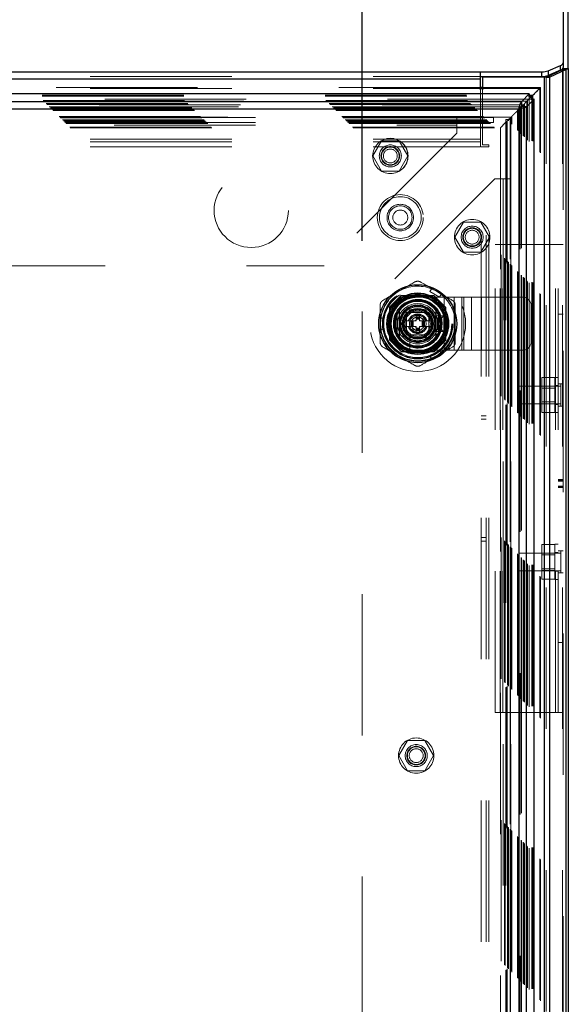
# Model space of a CAD drawing. Header units: inches. Extents: x 0.2 to 10.8, y 0.2 to 8.2.
# Tile 88 of 156: x 4.251 to 4.639, y 4.461 to 5.158. Entities that reach past the tile are written whole.
import ezdxf

# ---------------------------------------------------------------- set-up
doc = ezdxf.new("R2010")
doc.units = ezdxf.units.IN
doc.header["$MEASUREMENT"] = 0
doc.linetypes.add('HIDDEN', pattern=[0.075, 0.05, -0.025])
doc.layers.add('DIMENSIONS', color=140, linetype='Continuous')
doc.styles.add('SLDTEXTSTYLE0', font='TXT', dxfattribs={"width": 0.7})
doc.dimstyles.new('SLDDIMSTYLE0', dxfattribs={"dimtxt": 0.084961, "dimasz": 0.13, "dimexe": 0, "dimexo": 0.0625, "dimgap": 0.02124, "dimtad": 0, "dimtih": 1, "dimtoh": 1, "dimlfac": 20, "dimrnd": 1e-09, "dimzin": 12, "dimdsep": 46, "dimtxsty": 'SLDTEXTSTYLE0', "dimsah": 1, "dimcen": 0.09, "dimadec": 0, "dimazin": 3, "dimtfac": 1, "dimtofl": 0, "dimtmove": 0, "dimatfit": 3, "dimfxl": 0, "dimfrac": 2, "dimtolj": 1, "dimtzin": 12, "dimarcsym": 0})

# ---------------------------------------------------------------- blocks, each defined once
blk = doc.blocks.new('_D_1')
at = {"layer": 'DIMENSIONS'}
for p, q in [((2.98466, 5.00122), (2.98466, 5.84854)), ((4.49337, 5.00122), (4.49337, 5.84854)), ((2.98466, 5.72354), (3.44214, 5.72354)), ((3.55727, 5.72354), (3.52874, 5.72354)), ((3.52874, 5.72354), (3.52874, 5.58851)), ((3.88041, 5.72354), (3.90894, 5.72354)), ((3.90894, 5.72354), (3.90894, 5.58851)), ((4.49337, 5.72354), (3.99554, 5.72354)), ((3.52874, 5.58851), (3.55727, 5.58851)), ((3.90894, 5.58851), (3.88041, 5.58851))]:
    blk.add_line(p, q, dxfattribs=at)
for points in [[(2.98466, 5.72354), (3.11466, 5.70354), (3.11466, 5.74354)], [(4.49337, 5.72354), (4.36337, 5.74354), (4.36337, 5.70354)]]:
    blk.add_solid(points, dxfattribs=at)
at = {"layer": 'DIMENSIONS', "char_height": 0.083333, "attachment_point": 1, "style": 'SLDTEXTSTYLE0'}
for s, insert in [('30.17', (3.55727, 5.84998)), ('766.4', (3.55727, 5.69593))]:
    blk.add_mtext(s, dxfattribs=dict(at, insert=insert))

msp = doc.modelspace()

# ---------------------------------------------------------------- linework, layer by layer
at = {"color": 7, "linetype": 'Continuous', "lineweight": 25}
for p, q in [((4.6354267, 5.4900249), (4.6354267, 5.1271976)), ((4.6390267, 5.12325), (4.6390267, 5.4867622)), ((4.6234539, 5.1171577), (4.6348995, 5.1225418)), ((4.6247573, 5.1215945), (4.6335961, 5.1253299)), ((4.6335961, 5.1220672), (4.6247573, 5.1183318)), ((4.6374451, 5.1225418), (4.6259995, 5.1171577)), ((4.6335961, 5.1220672), (4.6335961, 5.1253299)), ((4.6348995, 5.1225418), (4.6374451, 5.1225418)), ((4.6352897, 5.1229204), (4.6386157, 5.1229204)), ((4.6354267, 5.1271976), (4.6354267, 5.1239349)), ((4.6354267, 5.12325), (4.6354267, 5.1239349)), ((4.6354267, 5.12325), (4.6390267, 5.12325)), ((4.6374451, 3.0557523), (4.6374451, 5.1225418)), ((4.6390267, 5.12325), (4.6390267, 3.0557523)), ((2.9011267, 5.1208208), (4.5769267, 5.1208208)), ((2.9011267, 5.1159268), (4.5769267, 5.1159268)), ((4.5769267, 5.1159268), (4.5769267, 5.1208208)), ((4.5769267, 5.1208208), (4.6203379, 5.1208208)), ((4.5769267, 5.1175581), (4.6203379, 5.1175581)), ((4.5769267, 5.1080416), (4.5769267, 5.1159268)), ((4.5783767, 5.1170023), (4.5783767, 5.1080416)), ((4.6221811, 5.1170023), (4.5783767, 5.1170023)), ((4.6203379, 5.1175581), (4.6203379, 5.1208208)), ((4.6221811, 3.0557523), (4.6221811, 5.1170023)), ((4.6253374, 5.1170023), (4.6221811, 5.1170023)), ((4.6234539, 5.1171577), (4.6259995, 5.1171577)), ((4.6247573, 5.1215945), (4.6247573, 5.1183318)), ((4.6259995, 3.0557523), (4.6259995, 5.1171577)), ((4.5783767, 5.1096217), (4.5769267, 5.1096217)), ((4.5769267, 5.1090621), (4.5783767, 5.1090621)), ((4.6113219, 5.1051307), (2.8667071, 5.1051307)), ((4.6113219, 5.1051307), (4.6058712, 5.09968)), ((4.6109668, 5.1012302), (4.6058712, 5.0961347)), ((4.6058768, 5.0961291), (4.6109728, 5.1012251)), ((4.6094221, 5.0961291), (4.6148728, 5.1015798)), ((4.6108416, 5.1035803), (4.6133474, 5.1035803)), ((4.6109058, 5.1042602), (4.6140273, 5.1042602)), ((4.6109928, 5.1012257), (4.6133474, 5.1035803)), ((4.6113219, 5.1051307), (4.6113219, 5.1048814)), ((4.6133474, 5.1035803), (4.6140273, 5.1042602)), ((4.6133474, 5.1011003), (4.6133474, 5.1035803)), ((4.6140273, 5.1011644), (4.6140273, 5.1042602)), ((4.6148728, 5.1015798), (4.6146365, 5.1015798)), ((4.6148728, 3.071415), (4.6148728, 5.1015798)), ((4.6058712, 5.09968), (2.8721578, 5.09968)), ((4.6041041, 5.094362), (2.8739249, 5.094362)), ((4.6041041, 5.094362), (4.6041041, 3.0786328)), ((4.6041984, 5.0944313), (4.6058865, 5.0961194)), ((4.6058712, 5.09968), (4.6058712, 5.0961347)), ((4.6094221, 5.0961291), (4.6058768, 5.0961291)), ((4.6094221, 3.0768657), (4.6094221, 5.0961291)), ((4.517824, 4.9507535), (4.517824, 4.934328)), ((4.5473516, 4.9507535), (4.5473516, 4.934328))]:
    msp.add_line(p, q, dxfattribs=at)
at = {"color": 7, "linetype": 'HIDDEN', "lineweight": 18}
for p, q in [((4.6348995, 3.0557523), (4.6348995, 5.1225418)), ((4.6354267, 5.12325), (4.6354267, 3.0557523)), ((2.9011267, 5.1175581), (4.5769267, 5.1175581)), ((2.9011267, 5.1159268), (4.5769267, 5.1159268)), ((4.6221811, 3.0557523), (4.6221811, 5.1170023)), ((4.6234539, 3.0557523), (4.6234539, 5.1171577)), ((4.5769267, 5.1096217), (2.9011267, 5.1096217)), ((2.9011267, 5.1090621), (4.5769267, 5.1090621)), ((4.5769267, 5.0731735), (4.5769267, 5.1080416)), ((4.6193861, 5.1096217), (4.5783767, 5.1096217)), ((4.5783767, 5.1090621), (4.6188292, 5.1090621)), ((4.5783767, 5.1080416), (4.5783767, 5.0692523)), ((4.6178304, 5.1080639), (4.6188292, 5.1090621)), ((4.6188292, 3.0639328), (4.6188292, 5.1090621)), ((4.6193835, 3.063387), (4.6193835, 5.1096098)), ((4.6113219, 5.1015854), (2.8667071, 5.1015854)), ((2.8671233, 5.1042602), (4.6109058, 5.1042602)), ((2.8671874, 5.1035803), (4.6108416, 5.1035803)), ((4.6103062, 5.1005391), (4.6109928, 5.1012257)), ((4.6113219, 5.1015854), (4.6109668, 5.1012302)), ((4.6109728, 5.1012251), (4.6113275, 5.1015798)), ((4.6113219, 5.1048814), (4.6113219, 5.1015854)), ((4.6146365, 5.1015798), (4.6113275, 5.1015798)), ((4.6113275, 3.071415), (4.6113275, 5.1015798)), ((4.6133474, 3.0718946), (4.6133474, 5.1011003)), ((4.6140273, 3.0718304), (4.6140273, 5.1011644)), ((2.8677229, 5.1005391), (4.6103062, 5.1005391)), ((4.6097159, 5.0999454), (2.8683041, 5.0999454)), ((2.8699727, 5.0982892), (4.6080563, 5.0982892)), ((2.8704611, 5.0978009), (4.607568, 5.0978009)), ((2.8705509, 5.097711), (4.6074781, 5.097711)), ((4.6073392, 5.0975746), (2.8706971, 5.0975746)), ((2.8721113, 5.096149), (4.6059206, 5.096149)), ((4.6058712, 5.0961347), (2.8721578, 5.0961347)), ((2.8722511, 5.0960108), (4.6057779, 5.0960108)), ((2.8729628, 5.0953097), (4.6050661, 5.0953097)), ((2.8736425, 5.0946194), (4.6043865, 5.0946194)), ((4.6041041, 5.094362), (2.8739249, 5.094362)), ((4.6036051, 5.093838), (4.6041984, 5.0944313)), ((4.6041041, 5.094362), (4.6041041, 3.0786328)), ((4.6043865, 3.0783754), (4.6043865, 5.0946194)), ((4.6050613, 5.0952924), (4.6050613, 3.0777039)), ((4.6057779, 3.076984), (4.6057779, 5.0960108)), ((4.6058583, 5.0960925), (4.6058583, 3.0769026)), ((4.6058768, 3.0768657), (4.6058768, 5.0961291)), ((4.6072338, 3.075522), (4.6072338, 5.0974652)), ((4.6074781, 3.0752838), (4.6074781, 5.097711)), ((4.607568, 3.075194), (4.607568, 5.0978009)), ((4.6080563, 3.0747056), (4.6080563, 5.0982892)), ((4.6097631, 3.0729967), (4.6097631, 5.0999971)), ((4.6103062, 3.0724558), (4.6103062, 5.1005391)), ((2.8744239, 5.093838), (4.6036051, 5.093838)), ((2.8748624, 5.0933995), (4.6031666, 5.0933995)), ((2.8789927, 5.0892692), (4.5990363, 5.0892692)), ((2.8794927, 5.0887692), (4.5985363, 5.0887692)), ((4.5984219, 5.0886738), (2.879593, 5.0886738)), ((2.8797427, 5.0885192), (4.5982863, 5.0885192)), ((2.8797427, 5.0885192), (4.5982863, 5.0885192)), ((2.8799927, 5.0882692), (4.5980363, 5.0882692)), ((2.879994, 5.0882614), (4.5980487, 5.0882614)), ((2.9179062, 5.0885807), (4.5601562, 5.0885807)), ((4.5601562, 5.0885807), (4.5601562, 5.0831807)), ((4.5601562, 5.0885807), (4.5860562, 5.0885807)), ((4.5860562, 5.0849807), (4.5860562, 5.0885807)), ((4.5983728, 5.0869724), (4.5947728, 5.0869724)), ((4.5947728, 5.0869724), (4.5947728, 5.0449724)), ((4.5965167, 5.0867496), (4.5985363, 5.0887692)), ((4.5980077, 5.0882665), (4.5980077, 3.0847303)), ((4.5980363, 3.0847256), (4.5980363, 5.0882692)), ((4.5982863, 3.0844756), (4.5982863, 5.0885192)), ((4.5982863, 5.0885192), (4.5982863, 3.0844756)), ((4.5983728, 5.0869724), (4.5983728, 5.0449724)), ((4.5985318, 5.0887635), (4.598528, 5.0887588)), ((4.5985363, 5.0887692), (4.5990363, 5.0892692)), ((4.5985363, 3.0842256), (4.5985363, 5.0887692)), ((4.5990363, 3.0837256), (4.5990363, 5.0892692)), ((4.6031666, 5.0933995), (4.6036051, 5.093838)), ((4.6031666, 3.0795953), (4.6031666, 5.0933995)), ((4.6036051, 3.0791568), (4.6036051, 5.093838)), ((2.8813677, 5.0868942), (4.5966613, 5.0868942)), ((2.8813677, 5.0868942), (4.5966613, 5.0868942)), ((2.8815123, 5.0867496), (4.5965167, 5.0867496)), ((2.8820698, 5.0861921), (4.5959592, 5.0861921)), ((2.8822427, 5.0860192), (4.5957863, 5.0860192)), ((2.8830525, 5.0851973), (4.594989, 5.0851973)), ((2.8836406, 5.0846213), (4.5943884, 5.0846213)), ((2.8841045, 5.0841575), (4.5939246, 5.0841575)), ((2.8865587, 5.0817032), (4.5914703, 5.0817032)), ((2.8869797, 5.081263), (4.5910389, 5.081263)), ((2.9179062, 5.0849807), (4.5601562, 5.0849807)), ((2.9179062, 5.0831807), (4.5601562, 5.0831807)), ((2.9179062, 5.0831807), (4.5601562, 5.0831807)), ((4.5601562, 5.0849807), (4.5860562, 5.0849807)), ((4.5601562, 5.0831807), (4.5601562, 5.0773307)), ((4.5910332, 5.0812653), (4.5910332, 3.09173)), ((4.5914703, 5.0817032), (4.5939246, 5.0841575)), ((4.5914703, 3.0912916), (4.5914703, 5.0817032)), ((4.5939246, 5.0841575), (4.5943884, 5.0846213)), ((4.5939246, 3.0888374), (4.5939246, 5.0841575)), ((4.5943884, 5.0846213), (4.5948425, 5.0850754)), ((4.5943884, 3.0883735), (4.5943884, 5.0846213)), ((4.5948128, 5.0850574), (4.5948128, 3.087938)), ((4.5949141, 5.085147), (4.5949209, 5.0851538)), ((4.5949665, 5.0851994), (4.5952957, 5.0855286)), ((4.5957863, 5.0860192), (4.5959592, 5.0861921)), ((4.5957863, 5.0860192), (4.5957863, 3.0869756)), ((4.5959592, 3.0868027), (4.5959592, 5.0861921)), ((4.5965167, 3.0862452), (4.5965167, 5.0867496)), ((4.5966613, 3.0861006), (4.5966613, 5.0868942)), ((4.5966613, 3.0861006), (4.5966613, 5.0868942)), ((2.9011267, 5.0731735), (4.5769267, 5.0731735)), ((2.9011267, 5.0731735), (4.5769267, 5.0731735)), ((4.5601562, 5.0773307), (4.4664062, 4.9835807)), ((4.5769267, 5.0677735), (4.5769267, 5.0731735)), ((2.9011267, 5.0713735), (4.5769267, 5.0713735)), ((2.9011267, 5.0677735), (4.5769267, 5.0677735)), ((4.507074, 5.0719307), (4.5009253, 5.0612807)), ((4.5193716, 5.0719307), (4.507074, 5.0719307)), ((4.5255204, 5.0612807), (4.5193716, 5.0719307)), ((4.5774767, 3.1052023), (4.5774767, 5.0677523)), ((4.5828767, 5.0677523), (4.5774767, 5.0677523)), ((4.5783767, 5.0692523), (4.5828767, 5.0692523)), ((4.5810767, 3.1052023), (4.5810767, 5.0677523)), ((4.5828767, 5.0677523), (4.5828767, 5.0692523)), ((4.5828767, 3.1052023), (4.5828767, 5.0677523)), ((4.5828767, 3.1052023), (4.5828767, 5.0677523)), ((4.5009253, 5.0612807), (4.507074, 5.0506307)), ((4.5193716, 5.0506307), (4.5255204, 5.0612807)), ((4.507074, 5.0506307), (4.5193716, 5.0506307)), ((4.5871228, 5.0449724), (4.4933728, 4.9512224)), ((4.5929728, 5.0449724), (4.5871228, 5.0449724)), ((4.5929728, 5.0449724), (4.5929728, 3.1280224)), ((4.5983728, 5.0449724), (4.5929728, 5.0449724)), ((4.5929728, 5.0449724), (4.5929728, 3.1280224)), ((4.5947728, 5.0449724), (4.5947728, 3.1280224)), ((4.5983728, 5.0449724), (4.5983728, 3.1280224)), ((4.564924, 5.0144557), (4.5587753, 5.0038057)), ((4.5772216, 5.0144557), (4.564924, 5.0144557)), ((4.5833704, 5.0038057), (4.5772216, 5.0144557)), ((4.5587753, 5.0038057), (4.564924, 4.9931557)), ((4.5772216, 4.9931557), (4.5833704, 5.0038057)), ((4.5873267, 4.9986023), (4.5909267, 4.9986023)), ((4.5873267, 4.6675023), (4.5873267, 4.9986023)), ((4.5909267, 4.6675023), (4.5909267, 4.9986023)), ((4.5927267, 4.9986023), (4.5909267, 4.9986023)), ((4.5927267, 4.6675023), (4.5927267, 4.9986023)), ((4.5927267, 4.6675023), (4.5927267, 4.9986023)), ((4.6300267, 4.9986023), (4.5927267, 4.9986023)), ((4.6300267, 4.6675023), (4.6300267, 4.9986023)), ((4.6354267, 4.9986023), (4.6300267, 4.9986023)), ((4.6300267, 4.6675023), (4.6300267, 4.9986023)), ((4.6318267, 4.6675023), (4.6318267, 4.9986023)), ((4.564924, 4.9931557), (4.5772216, 4.9931557)), ((3.0116562, 4.9835807), (4.4664062, 4.9835807)), ((4.520948, 4.9624057), (4.5127228, 4.9541805)), ((4.5210379, 4.9623158), (4.5128128, 4.9540906)), ((4.5440476, 4.9624057), (4.520948, 4.9624057)), ((4.5441376, 4.9623158), (4.5210379, 4.9623158)), ((4.5416086, 4.9622258), (4.523567, 4.9622258)), ((4.5411864, 4.965308), (4.5424656, 4.9675237)), ((4.5411864, 4.965308), (4.5480055, 4.961371)), ((4.5492847, 4.9635867), (4.5424656, 4.9675237)), ((4.5522728, 4.9541805), (4.5440476, 4.9624057)), ((4.5480055, 4.961371), (4.5492847, 4.9635867)), ((4.5325868, 4.9612917), (4.5513368, 4.9612917)), ((4.5513368, 4.9237917), (4.5513368, 4.9612917)), ((4.5513368, 4.9612917), (4.5652426, 4.9612917)), ((4.5513368, 4.9237917), (4.5513368, 4.9612917)), ((4.5582897, 4.9237917), (4.5582897, 4.9612917)), ((4.5637234, 4.9237917), (4.5637234, 4.9612917)), ((4.5652426, 4.9237917), (4.5652426, 4.9612917)), ((4.5652426, 4.9612917), (4.5706763, 4.9612917)), ((4.5706763, 4.9237917), (4.5706763, 4.9612917)), ((4.5706763, 4.9612917), (4.5776292, 4.9612917)), ((4.5776292, 4.9237917), (4.5776292, 4.9612917)), ((4.5776292, 4.9612917), (4.6065868, 4.9612917)), ((4.5776292, 4.9237917), (4.5776292, 4.9612917)), ((4.6128368, 4.9300417), (4.6128368, 4.9550417)), ((4.4933728, 4.9512224), (4.4933728, 3.2217724)), ((4.5127228, 4.9541805), (4.5127228, 4.9310809)), ((4.5128128, 4.9540906), (4.5128128, 4.9309909)), ((4.5129027, 4.9515616), (4.5129027, 4.9335199)), ((4.5212226, 4.9425408), (4.5269052, 4.9523833)), ((4.5247118, 4.9504167), (4.5247118, 4.9346667)), ((4.5404618, 4.9504167), (4.5247118, 4.9504167)), ((4.5247138, 4.9482807), (4.5247138, 4.9368008)), ((4.5383277, 4.9504148), (4.5268478, 4.9504148)), ((4.5269052, 4.9523833), (4.5382704, 4.9523833)), ((4.5314067, 4.9484463), (4.5314067, 4.9473636)), ((4.5314067, 4.9484463), (4.5337689, 4.9484463)), ((4.5337689, 4.9484463), (4.5337689, 4.9473636)), ((4.5382704, 4.9523833), (4.5439529, 4.9425408)), ((4.5404618, 4.9346667), (4.5404618, 4.9504167)), ((4.5404618, 4.9368008), (4.5404618, 4.9482807)), ((4.5489065, 4.9480526), (4.5407422, 4.9480526)), ((4.5449618, 4.9480417), (4.5509618, 4.9480417)), ((4.5464618, 4.9465417), (4.5449618, 4.9480417)), ((4.5449618, 4.9370417), (4.5449618, 4.9480417)), ((4.5494618, 4.9465417), (4.5509618, 4.9480417)), ((4.5509618, 4.9480417), (4.5509618, 4.9370417)), ((4.5523628, 4.9540906), (4.5522728, 4.9541805)), ((4.5522728, 4.9310809), (4.5522728, 4.9541805)), ((4.5522728, 4.9335199), (4.5522728, 4.9515616)), ((4.5523628, 4.9309909), (4.5523628, 4.9540906)), ((4.6354267, 4.9492586), (4.6318267, 4.9492586)), ((4.506013, 4.9386037), (4.506013, 4.9464778)), ((4.506013, 4.9464778), (4.5085715, 4.9464778)), ((4.5085715, 4.9386037), (4.5085715, 4.9464778)), ((4.5269052, 4.9326982), (4.5212226, 4.9425408)), ((4.5277649, 4.9445093), (4.5223591, 4.9445093)), ((4.5277649, 4.9445093), (4.5277649, 4.9405723)), ((4.5281586, 4.9445093), (4.5277649, 4.9445093)), ((4.5281586, 4.9445093), (4.5281586, 4.9405723)), ((4.5283316, 4.9445093), (4.5281586, 4.9445093)), ((4.5289699, 4.9445093), (4.5283316, 4.9445093)), ((4.5283316, 4.9445093), (4.5283316, 4.9405723)), ((4.5293875, 4.9445093), (4.5289699, 4.9445093)), ((4.5289699, 4.9445093), (4.5289699, 4.9405723)), ((4.5293875, 4.9445093), (4.5293875, 4.9405723)), ((4.5314067, 4.9445093), (4.5293875, 4.9445093)), ((4.5314067, 4.9473636), (4.5337689, 4.9473636)), ((4.5314067, 4.9473636), (4.5314067, 4.9469699)), ((4.5314067, 4.9469699), (4.5337689, 4.9469699)), ((4.5314067, 4.9469699), (4.5314067, 4.9467969)), ((4.5314067, 4.9467969), (4.5314067, 4.9461586)), ((4.5314067, 4.9467969), (4.5337689, 4.9467969)), ((4.5314067, 4.9461586), (4.5314067, 4.945741)), ((4.5314067, 4.9461586), (4.5337689, 4.9461586)), ((4.5314067, 4.945741), (4.5337689, 4.945741)), ((4.5314067, 4.945741), (4.5314067, 4.9445093)), ((4.5337689, 4.9473636), (4.5337689, 4.9469699)), ((4.5337689, 4.9469699), (4.5337689, 4.9467969)), ((4.5337689, 4.9467969), (4.5337689, 4.9461586)), ((4.5337689, 4.9461586), (4.5337689, 4.945741)), ((4.5337689, 4.945741), (4.5337689, 4.9445093)), ((4.535788, 4.9445093), (4.5337689, 4.9445093)), ((4.5362056, 4.9445093), (4.535788, 4.9445093)), ((4.535788, 4.9445093), (4.535788, 4.9405723)), ((4.5368439, 4.9445093), (4.5362056, 4.9445093)), ((4.5362056, 4.9445093), (4.5362056, 4.9405723)), ((4.5368439, 4.9445093), (4.5368439, 4.9405723)), ((4.5370169, 4.9445093), (4.5368439, 4.9445093)), ((4.5370169, 4.9445093), (4.5370169, 4.9405723)), ((4.5374106, 4.9445093), (4.5370169, 4.9445093)), ((4.5374106, 4.9445093), (4.5374106, 4.9405723)), ((4.5428164, 4.9445093), (4.5374106, 4.9445093)), ((4.5439529, 4.9425408), (4.5382704, 4.9326982)), ((4.5428164, 4.9445093), (4.5427627, 4.9446024)), ((4.5464618, 4.9465417), (4.5494618, 4.9465417)), ((4.5464618, 4.9385417), (4.5464618, 4.9465417)), ((4.5494618, 4.9465417), (4.5494618, 4.9385417)), ((4.506013, 4.9386037), (4.5085715, 4.9386037)), ((4.5277649, 4.9405723), (4.5223591, 4.9405723)), ((4.5247118, 4.9346667), (4.5404618, 4.9346667)), ((4.5268478, 4.9346667), (4.5383277, 4.9346667)), ((4.527076, 4.9343863), (4.527076, 4.926222)), ((4.5281586, 4.9405723), (4.5277649, 4.9405723)), ((4.5283316, 4.9405723), (4.5281586, 4.9405723)), ((4.5289699, 4.9405723), (4.5283316, 4.9405723)), ((4.5293875, 4.9405723), (4.5289699, 4.9405723)), ((4.5314067, 4.9405723), (4.5293875, 4.9405723)), ((4.5314067, 4.9405723), (4.5314067, 4.9393405)), ((4.5314067, 4.9393405), (4.5314067, 4.9389229)), ((4.5314067, 4.9393405), (4.5337689, 4.9393405)), ((4.5314067, 4.9389229), (4.5314067, 4.9382846)), ((4.5314067, 4.9389229), (4.5337689, 4.9389229)), ((4.5314067, 4.9382846), (4.5337689, 4.9382846)), ((4.5314067, 4.9382846), (4.5314067, 4.9381116)), ((4.5314067, 4.9381116), (4.5337689, 4.9381116)), ((4.5314067, 4.9381116), (4.5314067, 4.9377179)), ((4.5314067, 4.9377179), (4.5337689, 4.9377179)), ((4.5314067, 4.9377179), (4.5314067, 4.9366352)), ((4.5314067, 4.9366352), (4.5337689, 4.9366352)), ((4.5337689, 4.9405723), (4.5337689, 4.9393405)), ((4.535788, 4.9405723), (4.5337689, 4.9405723)), ((4.5337689, 4.9393405), (4.5337689, 4.9389229)), ((4.5337689, 4.9389229), (4.5337689, 4.9382846)), ((4.5337689, 4.9382846), (4.5337689, 4.9381116)), ((4.5337689, 4.9381116), (4.5337689, 4.9377179)), ((4.5337689, 4.9377179), (4.5337689, 4.9366352)), ((4.5362056, 4.9405723), (4.535788, 4.9405723)), ((4.5368439, 4.9405723), (4.5362056, 4.9405723)), ((4.5370169, 4.9405723), (4.5368439, 4.9405723)), ((4.5374106, 4.9405723), (4.5370169, 4.9405723)), ((4.5428164, 4.9405723), (4.5374106, 4.9405723)), ((4.5427627, 4.9404791), (4.5428164, 4.9405723)), ((4.5464618, 4.9385417), (4.5449618, 4.9370417)), ((4.5509618, 4.9370417), (4.5449618, 4.9370417)), ((4.5494618, 4.9385417), (4.5464618, 4.9385417)), ((4.5494618, 4.9385417), (4.5509618, 4.9370417)), ((4.5127228, 4.9310809), (4.520948, 4.9228557)), ((4.5382704, 4.9326982), (4.5269052, 4.9326982)), ((4.5440476, 4.9228557), (4.5522728, 4.9310809)), ((4.5441376, 4.9227658), (4.5523628, 4.9309909)), ((4.520948, 4.9228557), (4.5210379, 4.9227658)), ((4.520948, 4.9228557), (4.5440476, 4.9228557)), ((4.5210379, 4.9227658), (4.5441376, 4.9227658)), ((4.523567, 4.9228557), (4.5416086, 4.9228557)), ((4.5325868, 4.9237917), (4.5513368, 4.9237917)), ((4.5480055, 4.9237105), (4.5411864, 4.9197735)), ((4.5424656, 4.9175578), (4.5411864, 4.9197735)), ((4.5492847, 4.9214948), (4.5424656, 4.9175578)), ((4.5492847, 4.9214948), (4.5480055, 4.9237105)), ((4.5513368, 4.9237917), (4.5652426, 4.9237917)), ((4.5652426, 4.9237917), (4.5706763, 4.9237917)), ((4.5706763, 4.9237917), (4.5776292, 4.9237917)), ((4.5776292, 4.9237917), (4.6065868, 4.9237917)), ((4.6295767, 4.9043999), (4.6203267, 4.9043999)), ((4.6203267, 4.9043999), (4.6203267, 4.8982511)), ((4.6295767, 4.8796023), (4.6295767, 4.9046023)), ((4.6318267, 4.9046023), (4.6295767, 4.9046023)), ((4.6354267, 4.8999148), (4.6318267, 4.8999148)), ((4.6338642, 4.8999148), (4.6338642, 4.8842898)), ((4.6041767, 4.8983523), (4.6041767, 4.8858523)), ((4.6338642, 4.8983523), (4.6041767, 4.8983523)), ((4.6295767, 4.8982511), (4.6203267, 4.8982511)), ((4.6203267, 4.8982511), (4.6203267, 4.8859536)), ((4.6295767, 4.8969998), (4.6203267, 4.8969998)), ((4.6318267, 4.8987273), (4.6295767, 4.8987273)), ((4.6041767, 4.8858523), (4.6338642, 4.8858523)), ((4.6203267, 4.8872048), (4.6295767, 4.8872048)), ((4.6295767, 4.8859536), (4.6203267, 4.8859536)), ((4.6203267, 4.8859536), (4.6203267, 4.8798048)), ((4.6295767, 4.8854773), (4.6318267, 4.8854773)), ((4.6295767, 4.8798048), (4.6203267, 4.8798048)), ((4.6295767, 4.8796023), (4.6318267, 4.8796023)), ((4.6354267, 4.8842898), (4.6318267, 4.8842898)), ((4.5810767, 4.8774273), (4.5774767, 4.8774273)), ((4.5774767, 4.8749273), (4.5810767, 4.8749273)), ((4.6354267, 4.8322226), (4.6318267, 4.8322226)), ((4.6354267, 4.8319824), (4.6318267, 4.8319824)), ((4.6354267, 4.8318383), (4.6318267, 4.8318383)), ((4.6354267, 4.8313462), (4.6318267, 4.8313462)), ((4.6354267, 4.8310889), (4.6318267, 4.8310889)), ((4.6354267, 4.8274379), (4.6318267, 4.8274379)), ((4.6354267, 4.8268229), (4.6318267, 4.8268229)), ((4.6318267, 4.8266923), (4.6354267, 4.8266923)), ((4.6354267, 4.8265924), (4.6318267, 4.8265924)), ((4.5774767, 4.7911773), (4.5810767, 4.7911773)), ((4.5774767, 4.7886773), (4.5810767, 4.7886773)), ((4.6295767, 4.7862999), (4.6203267, 4.7862999)), ((4.6203267, 4.7862999), (4.6203267, 4.7801511)), ((4.6295767, 4.7615023), (4.6295767, 4.7865023)), ((4.6318267, 4.7865023), (4.6295767, 4.7865023)), ((4.6318267, 4.7806273), (4.6295767, 4.7806273)), ((4.6354267, 4.7818148), (4.6318267, 4.7818148)), ((4.6338642, 4.7818148), (4.6338642, 4.7661898)), ((4.6041767, 4.7802523), (4.6041767, 4.7677523)), ((4.6338642, 4.7802523), (4.6041767, 4.7802523)), ((4.6295767, 4.7801511), (4.6203267, 4.7801511)), ((4.6203267, 4.7801511), (4.6203267, 4.7678536)), ((4.6295767, 4.7788998), (4.6203267, 4.7788998)), ((4.6041767, 4.7677523), (4.6338642, 4.7677523)), ((4.6203267, 4.7691048), (4.6295767, 4.7691048)), ((4.6295767, 4.7678536), (4.6203267, 4.7678536)), ((4.6203267, 4.7678536), (4.6203267, 4.7617048)), ((4.6295767, 4.7673773), (4.6318267, 4.7673773)), ((4.6295767, 4.7617048), (4.6203267, 4.7617048)), ((4.6295767, 4.7615023), (4.6318267, 4.7615023)), ((4.6354267, 4.7661898), (4.6318267, 4.7661898)), ((4.6354267, 4.7168461), (4.6318267, 4.7168461)), ((4.5873267, 4.6675023), (4.5909267, 4.6675023)), ((4.5927267, 4.6675023), (4.5909267, 4.6675023)), ((4.6300267, 4.6675023), (4.5927267, 4.6675023)), ((4.6354267, 4.6675023), (4.6300267, 4.6675023)), ((4.525374, 4.6475257), (4.5192253, 4.6368757)), ((4.5376716, 4.6475257), (4.525374, 4.6475257)), ((4.5438204, 4.6368757), (4.5376716, 4.6475257)), ((4.5192253, 4.6368757), (4.525374, 4.6262257)), ((4.5376716, 4.6262257), (4.5438204, 4.6368757)), ((4.525374, 4.6262257), (4.5376716, 4.6262257))]:
    msp.add_line(p, q, dxfattribs=at)
at = {"color": 7, "linetype": 'HIDDEN', "lineweight": 18, "flags": 128}
for points in [[(4.5458752, 4.9655552), (4.5427575, 4.9670927), (4.542319, 4.9672698)], [(4.5491381, 4.9633327), (4.5487655, 4.963624), (4.5458752, 4.9655552)], [(4.5063062, 4.9464778), (4.5062403, 4.9460095), (4.506013, 4.9425408)], [(4.506013, 4.9425408), (4.5062403, 4.939072), (4.5063062, 4.9386037)], [(4.5458752, 4.9195263), (4.5487655, 4.9214575), (4.5491381, 4.9217488)], [(4.542319, 4.9178118), (4.5427575, 4.9179888), (4.5458752, 4.9195263)]]:
    msp.add_lwpolyline(points, dxfattribs=at)
at = {"color": 7, "linetype": 'HIDDEN', "lineweight": 18}
for centre, radius in [((4.5132228, 5.0612807), 0.0125), ((4.5132562, 5.0612807), 0.0125), ((4.5132228, 5.0612807), 0.0078125), ((4.5132228, 5.0612807), 0.006625), ((4.5132228, 5.0612807), 0.00625), ((4.5132228, 5.0612807), 0.0048975), ((4.4149062, 5.0227307), 0.02625), ((4.5202767, 5.0177023), 0.01625), ((4.5202767, 5.0177023), 0.01475), ((4.5202767, 5.0177023), 0.01475), ((4.5202767, 5.0177023), 0.009375), ((4.5202767, 5.0177023), 0.0083), ((4.5202767, 5.0177023), 0.0053), ((4.5710728, 5.0038057), 0.0125), ((4.5710728, 5.0038057), 0.0078125), ((4.5710728, 5.0038057), 0.006625), ((4.5710728, 5.0038057), 0.00625), ((4.5710728, 5.0038057), 0.0048975), ((4.5325878, 4.9425408), 0.03385), ((4.5325228, 4.9426474), 0.02625), ((4.5325878, 4.9425408), 0.0249197), ((4.5325878, 4.9425408), 0.0249016), ((4.5325878, 4.9425408), 0.0245361), ((4.5325878, 4.9425408), 0.0240157), ((4.5325878, 4.9425408), 0.021752), ((4.5325878, 4.9425408), 0.0216535), ((4.5325878, 4.9425408), 0.0202756), ((4.5325878, 4.9425408), 0.0200551), ((4.5325878, 4.9425408), 0.0191929), ((4.5325878, 4.9425408), 0.0162402), ((4.5325878, 4.9425408), 0.0158465), ((4.5325878, 4.9425408), 0.0158465), ((4.5325878, 4.9425408), 0.015748), ((4.5325878, 4.9425408), 0.0142717), ((4.5325878, 4.9425408), 0.0125984), ((4.5325878, 4.9425408), 0.0120079), ((4.5325878, 4.9425408), 0.0103346), ((4.5325878, 4.9425408), 0.0098425), ((4.5325878, 4.9425408), 0.0097441), ((4.5325878, 4.9425408), 0.0089567), ((4.5325878, 4.9425408), 0.0059055), ((4.5325878, 4.9425408), 0.0048396), ((4.5325878, 4.9425408), 0.0046978), ((4.5315228, 4.6368757), 0.0125), ((4.5315228, 4.6368757), 0.0078125), ((4.5315228, 4.6368757), 0.006625), ((4.5315228, 4.6368757), 0.00625), ((4.5315228, 4.6368757), 0.0048975)]:
    msp.add_circle(centre, radius, dxfattribs=at)
at = {"color": 7, "linetype": 'Continuous', "lineweight": 25}
for radius in [0.0275591, 0.0217689, 0.0214905, 0.0206693, 0.019685, 0.0192632, 0.0108268]:
    msp.add_circle((4.5325878, 4.9425408), radius, dxfattribs=at)
for centre, radius, start, end in [((4.6330231, 5.1277225), 0.0024603, 283.4694691, 347.6813897), ((4.6330231, 5.1244598), 0.0024603, 283.4694691, 347.6813897), ((4.6205597, 5.1325634), 0.0117447, 268.9177419, 290.9407771), ((4.6205597, 5.1293007), 0.0117447, 268.9177419, 290.9407771), ((4.5325878, 4.9425408), 0.0167323, 40.1191669, 139.8808331), ((4.5325878, 4.9425408), 0.0168944, 150.9137041, 209.0862959), ((4.5325878, 4.9425408), 0.0168944, 330.9137041, 29.0862959), ((4.5325878, 4.9425408), 0.0167323, 220.1191669, 319.8808331)]:
    msp.add_arc(centre, radius, start, end, dxfattribs=at)
at = {"color": 7, "linetype": 'HIDDEN', "lineweight": 18}
for centre, radius, start, end in [((4.5325878, 4.9425408), 0.0265748, 68.5196243, 120), ((4.5325878, 4.9425408), 0.0265748, 120, 171.4803757), ((4.5325878, 4.9425408), 0.0265748, 0, 51.4803757), ((4.5325868, 4.9425417), 0.01875, 90, 270), ((4.5325878, 4.9425408), 0.0172244, 18.6629249, 251.3370751), ((4.5325878, 4.9425408), 0.0130906, 7.3528467, 175.552299), ((4.5325878, 4.9425408), 0.0132874, 10.98225, 167.5591528), ((4.6065868, 4.9550417), 0.00625, 0, 90), ((4.5325878, 4.9425408), 0.0103816, 108.5459072, 131.4540928), ((4.5325878, 4.9425408), 0.0068898, 16.6015496, 163.3984504), ((4.5325878, 4.9425408), 0.0064961, 17.6397014, 162.3602986), ((4.5325878, 4.9425408), 0.0172244, 251.3370751, 18.6629249), ((4.5325878, 4.9425408), 0.0103816, 48.5459072, 71.4540928), ((4.5325878, 4.9425408), 0.0103816, 168.5459072, 169.0697518), ((4.5325878, 4.9425408), 0.002748, 115.4548319, 134.2475009), ((4.5325878, 4.9425408), 0.0130906, 270, 354.2412475), ((4.5325878, 4.9425408), 0.002748, 45.7524991, 64.5451681), ((4.5325878, 4.9425408), 0.0103816, 10.9302482, 11.4540928), ((4.5325878, 4.9425408), 0.0265748, 308.5196243, 0), ((4.5325878, 4.9425408), 0.0265748, 188.5196243, 240), ((4.5325878, 4.9425408), 0.0132874, 191.9005369, 270), ((4.5325878, 4.9425408), 0.0130906, 189.0369276, 270), ((4.5325878, 4.9425408), 0.0103816, 190.9302482, 191.4540928), ((4.5325878, 4.9425408), 0.0103816, 228.5459072, 251.4540928), ((4.5325878, 4.9425408), 0.0068898, 196.6015496, 343.3984504), ((4.5325878, 4.9425408), 0.0064961, 197.6397014, 342.3602986), ((4.5325878, 4.9425408), 0.002748, 225.7524991, 244.5451681), ((4.5325878, 4.9425408), 0.0132874, 270, 349.2593124), ((4.5325878, 4.9425408), 0.002748, 295.4548319, 314.2475009), ((4.5325878, 4.9425408), 0.0103816, 288.5459072, 311.4540928), ((4.5325878, 4.9425408), 0.0103816, 348.5459072, 349.0697518), ((4.6065868, 4.9300417), 0.00625, 270, 0), ((4.5325878, 4.9425408), 0.0265748, 240, 291.4803757)]:
    msp.add_arc(centre, radius, start, end, dxfattribs=at)
at = {"color": 7, "linetype": 'Continuous', "lineweight": 25}
for points in [[(4.6352897, 5.1229204), (4.6351994, 5.122794), (4.6350664, 5.1226682), (4.6348995, 5.1225418)], [(4.6352897, 5.1229204), (4.6353799, 5.1230303), (4.6354267, 5.1231401), (4.6354267, 5.12325)], [(4.6386157, 5.1229204), (4.6383447, 5.122794), (4.6379458, 5.1226683), (4.6374451, 5.1225418)], [(4.6386157, 5.1229204), (4.6388867, 5.1230305), (4.6390267, 5.1231399), (4.6390267, 5.12325)], [(4.6234539, 5.1171577), (4.6233856, 5.1171059), (4.6233117, 5.1170541), (4.6232332, 5.1170023)], [(4.6259995, 5.1171577), (4.6257944, 5.1171059), (4.6255727, 5.1170541), (4.6253374, 5.1170023)]]:
    msp.add_open_spline(points, degree=3, dxfattribs=at)
at = {"color": 7, "linetype": 'HIDDEN', "lineweight": 18}
for points, knots in [([(4.6188292, 5.1090621), (4.618963, 5.1091982), (4.6191816, 5.1094204), (4.6193842, 5.1096167), (4.6193918, 5.1096235), (4.6193741, 5.1096104), (4.619353, 5.1095916), (4.6193227, 5.1095606), (4.6192694, 5.1095027), (4.6191189, 5.1093473), (4.6180134, 5.1082481), (4.6162655, 5.1065012), (4.6146498, 5.1048762), (4.6130987, 5.1033414), (4.6123387, 5.1025755), (4.6118537, 5.1020866)], [0, 0, 0, 0, 0.08539846, 0.13945586, 0.14990678, 0.15486964, 0.15962861, 0.16430571, 0.16917366, 0.1801965, 0.21262581, 0.50925407, 0.76176962, 0.84795938, 1, 1, 1, 1]), ([(4.6041826, 5.0944183), (4.6041781, 5.0944139), (4.604006, 5.0942429), (4.6036931, 5.0939289), (4.6032444, 5.093478), (4.6028926, 5.0931209), (4.6026243, 5.0928512), (4.6024715, 5.0927097), (4.6018472, 5.0919503), (4.6010865, 5.0913392), (4.599866, 5.090096), (4.5992098, 5.0894427), (4.5987753, 5.0890078), (4.5984491, 5.0886876), (4.5982116, 5.0884291), (4.5980982, 5.0883208), (4.5980339, 5.08827), (4.5979935, 5.0882225), (4.5980188, 5.0882474), (4.5980383, 5.0882665)], [0, 0, 0, 0, 0.00216743, 0.08329446, 0.12550661, 0.1787497, 0.21577235, 0.23276617, 0.24242804, 0.56645045, 0.72346326, 0.7939024, 0.83235109, 0.89165226, 0.91393137, 0.93306478, 0.94954954, 0.96120122, 1, 1, 1, 1]), ([(4.607568, 5.0978009), (4.607582, 5.0978149), (4.6076103, 5.0978433), (4.6076428, 5.0978762), (4.6076479, 5.0978815), (4.6076065, 5.0978395), (4.6075453, 5.0977781), (4.6074747, 5.0977072), (4.6073655, 5.0976016), (4.6072789, 5.0975129), (4.6072322, 5.0974652)], [0, 0, 0, 0, 0.08209211, 0.1652609, 0.33805336, 0.51845862, 0.6098696, 0.70165625, 0.83956933, 1, 1, 1, 1]), ([(4.6103062, 5.1005391), (4.6103132, 5.1005465), (4.610328, 5.1005619), (4.6103168, 5.100552), (4.6102843, 5.1005175), (4.6102285, 5.1004575), (4.6101654, 5.1003931), (4.6101137, 5.1003421), (4.6100627, 5.100294), (4.60998, 5.100214), (4.6098719, 5.1001051), (4.6097962, 5.1000283), (4.6097655, 5.0999971)], [0, 0, 0, 0, 0.08543156, 0.17917091, 0.28521458, 0.40326893, 0.52981313, 0.58223157, 0.61667063, 0.72663747, 0.88910387, 1, 1, 1, 1]), ([(4.5983718, 5.0886151), (4.598395, 5.0886413), (4.5984388, 5.088691), (4.5984413, 5.0886752), (4.5984027, 5.0886337), (4.5983417, 5.0885876), (4.5982702, 5.0885203), (4.598172, 5.0884188), (4.5979768, 5.0882036), (4.5973391, 5.0875829), (4.5960827, 5.0863051), (4.5945293, 5.0847386), (4.5935307, 5.0837608), (4.5931144, 5.0833471), (4.5930859, 5.0833188)], [0, 0, 0, 0, 0.03781817, 0.0714548, 0.08516061, 0.10434018, 0.11556646, 0.12796753, 0.15695594, 0.21105187, 0.41745953, 0.7651268, 0.98393432, 1, 1, 1, 1]), ([(4.5985363, 5.0887692), (4.5985298, 5.0887638), (4.5985125, 5.0887493), (4.5984722, 5.088717), (4.598415, 5.0886637), (4.5983342, 5.0885806), (4.5982323, 5.088469), (4.5981243, 5.0883585), (4.5979573, 5.0881787), (4.5977267, 5.0879674), (4.5974328, 5.0876768), (4.5971365, 5.0873839), (4.5968429, 5.0870883), (4.5965451, 5.0867769), (4.5962281, 5.0864489), (4.5958778, 5.0861028), (4.5955667, 5.0857995), (4.5953106, 5.0855452), (4.5951185, 5.0853455), (4.5949604, 5.0851892), (4.5948666, 5.0851039), (4.5948343, 5.0850659), (4.5948217, 5.0850511), (4.5948272, 5.0850552), (4.5948519, 5.0850791), (4.5949063, 5.0851342), (4.5950053, 5.0852368), (4.5951595, 5.0853912), (4.5953627, 5.0855947), (4.5955851, 5.0858174), (4.5958039, 5.0860387), (4.5959974, 5.0862322), (4.5961797, 5.0864132), (4.5963501, 5.086583), (4.5964632, 5.0866961), (4.5965167, 5.0867496)], [0, 0, 0, 0, 0.00439356, 0.01173838, 0.02163482, 0.03350567, 0.04779307, 0.06568678, 0.08271741, 0.13093937, 0.18168739, 0.2321677, 0.28228218, 0.33196403, 0.38592836, 0.4419291, 0.49946573, 0.527085, 0.5544187, 0.582539, 0.59216523, 0.60287403, 0.6156206, 0.63018155, 0.64591919, 0.66303072, 0.69332902, 0.73059674, 0.77495178, 0.82660597, 0.86749821, 0.90533369, 0.94005342, 0.9715974, 1, 1, 1, 1]), ([(2.8829114, 5.0853397), (2.8869848, 5.0853409), (2.8958201, 5.0853436), (2.9094638, 5.0853422), (2.9237514, 5.0853415), (2.9379889, 5.0853418), (2.9697254, 5.0853422), (3.0365674, 5.0853417), (3.1698093, 5.085342), (3.4077291, 5.0853418), (3.798228, 5.0853417), (4.1714869, 5.0853427), (4.4296197, 5.0853414), (4.5071766, 5.0853422), (4.5356014, 5.0853412), (4.5568247, 5.0853424), (4.5704841, 5.0853434), (4.5831658, 5.0853394), (4.5912389, 5.0853358), (4.59505, 5.0853309), (4.595099, 5.0853308)], [0, 0, 0, 0, 0.00713726, 0.01548065, 0.02390579, 0.03217124, 0.04042683, 0.07951266, 0.14928798, 0.273886, 0.49638247, 0.83349833, 0.9278895, 0.94866852, 0.96938912, 0.97769389, 0.98585479, 0.99332237, 0.99991408, 1, 1, 1, 1]), ([(4.5925132, 5.0827461), (4.5924598, 5.0826915), (4.5923176, 5.082546), (4.5920614, 5.0822773), (4.591751, 5.081954), (4.591451, 5.0816672), (4.5912087, 5.0814555), (4.591099, 5.0813371), (4.5910495, 5.0812809), (4.5910289, 5.0812575), (4.5910452, 5.0812703), (4.5911722, 5.0813975), (4.5913446, 5.0815743), (4.5914703, 5.0817032)], [0, 0, 0, 0, 0.06089018, 0.16203525, 0.2637821, 0.37098947, 0.46816076, 0.51384961, 0.55998052, 0.6058507, 0.65210384, 0.74626519, 1, 1, 1, 1]), ([(4.5950054, 5.0852396), (4.5950067, 5.082711), (4.5950103, 5.07559), (4.5950101, 5.0635001), (4.5950091, 5.0490322), (4.5950085, 5.0343746), (4.5950091, 5.0114672), (4.5950089, 4.9802299), (4.595009, 4.9064935), (4.5950089, 4.7615472), (4.595009, 4.4790716), (4.5950087, 4.0480774), (4.5950099, 3.6036145), (4.5950079, 3.3007655), (4.5950092, 3.1846379), (4.5950082, 3.1570737), (4.5950097, 3.1343802), (4.5950102, 3.1169499), (4.5950076, 3.105612), (4.5950024, 3.0960403), (4.5949956, 3.0902835), (4.5949927, 3.0877684)], [0, 0, 0, 0, 0.00379765, 0.01069499, 0.01815785, 0.02552707, 0.03270908, 0.05256256, 0.07244224, 0.14345371, 0.27025726, 0.49669217, 0.79076348, 0.93779553, 0.95154085, 0.9651753, 0.97919423, 0.98562426, 0.99135384, 0.99622264, 1, 1, 1, 1]), ([(4.5306193, 4.9720902), (4.5309181, 4.9722627), (4.5312336, 4.9723933), (4.5318972, 4.9725718), (4.5322434, 4.9726175), (4.5329288, 4.9726178), (4.533277, 4.9725719), (4.5339381, 4.9723946), (4.5342574, 4.9722627), (4.5345563, 4.9720902)], [0, 0, 0, 0, 0.25, 0.25, 0.5, 0.5, 0.75, 0.75, 1, 1, 1, 1]), ([(4.506013, 4.9556107), (4.506013, 4.9559558), (4.5060576, 4.9562943), (4.5062348, 4.9569582), (4.5063684, 4.9572809), (4.5067108, 4.9578746), (4.5069246, 4.9581532), (4.5074088, 4.9586371), (4.5076826, 4.9588477), (4.5079815, 4.9590202)], [0, 0, 0, 0, 0.25, 0.25, 0.5, 0.5, 0.75, 0.75, 1, 1, 1, 1]), ([(4.5571941, 4.9590202), (4.5574929, 4.9588477), (4.5577638, 4.9586398), (4.5582501, 4.9581543), (4.5584628, 4.9578773), (4.5588058, 4.9572839), (4.5589401, 4.9569595), (4.5591172, 4.9562982), (4.5591626, 4.9559558), (4.5591626, 4.9556107)], [0, 0, 0, 0, 0.25, 0.25, 0.5, 0.5, 0.75, 0.75, 1, 1, 1, 1]), ([(4.5509722, 4.9480526), (4.5509722, 4.9480526), (4.5509156, 4.9480526), (4.5507015, 4.9480526), (4.5505434, 4.9480526), (4.5501586, 4.9480526), (4.5499287, 4.9480526), (4.5494374, 4.9480526), (4.5491727, 4.9480526), (4.5489065, 4.9480526)], [0, 0, 0, 0, 0.25, 0.25, 0.5, 0.5, 0.75, 0.75, 1, 1, 1, 1]), ([(4.5079815, 4.9260613), (4.5076826, 4.9262338), (4.5074118, 4.9264417), (4.5069254, 4.9269272), (4.5067127, 4.9272042), (4.5063698, 4.9277976), (4.5062354, 4.928122), (4.5060584, 4.9287833), (4.506013, 4.9291257), (4.506013, 4.9294708)], [0, 0, 0, 0, 0.25, 0.25, 0.5, 0.5, 0.75, 0.75, 1, 1, 1, 1]), ([(4.5591626, 4.9294708), (4.5591626, 4.9291258), (4.559118, 4.9287873), (4.5589407, 4.9281233), (4.5588072, 4.9278006), (4.5584647, 4.9272069), (4.5582509, 4.9269283), (4.5577668, 4.9264444), (4.5574929, 4.9262338), (4.5571941, 4.9260613)], [0, 0, 0, 0, 0.25, 0.25, 0.5, 0.5, 0.75, 0.75, 1, 1, 1, 1]), ([(4.527076, 4.926222), (4.527076, 4.9259556), (4.527076, 4.9256947), (4.527076, 4.9251995), (4.527076, 4.9249721), (4.527076, 4.9243918), (4.527076, 4.9241563), (4.527076, 4.9241563)], [0, 0, 0, 0, 0.25, 0.25, 0.5, 0.5, 1, 1, 1, 1]), ([(4.5345563, 4.9129913), (4.5342574, 4.9128188), (4.533942, 4.9126882), (4.5332783, 4.9125097), (4.5329321, 4.912464), (4.5322468, 4.9124637), (4.5318986, 4.9125096), (4.5312374, 4.9126869), (4.5309181, 4.9128188), (4.5306193, 4.9129913)], [0, 0, 0, 0, 0.25, 0.25, 0.5, 0.5, 0.75, 0.75, 1, 1, 1, 1]), ([(4.6318267, 4.827552), (4.6324267, 4.8275534), (4.6336267, 4.8275562), (4.6348267, 4.8275534), (4.6354267, 4.827552)], [0, 0, 0, 0, 0.49995448, 1, 1, 1, 1])]:
    msp.add_open_spline(points, degree=3, knots=knots, dxfattribs=at)
at = {"color": 7, "linetype": 'Continuous', "lineweight": 25}
for points, knots in [([(4.6140273, 5.1042602), (4.614332, 5.1045626), (4.6149455, 5.1051715), (4.6163863, 5.1066216), (4.6175128, 5.1077467), (4.6178304, 5.1080639)], [0, 0, 0, 0, 0.41464363, 0.83494834, 1, 1, 1, 1]), ([(4.6041041, 5.094362), (4.6042514, 5.0949904), (4.6043986, 5.0956185), (4.6046932, 5.0967994), (4.6048404, 5.0973518), (4.6051349, 5.0983144), (4.6052822, 5.0987244), (4.6055767, 5.0993527), (4.605724, 5.0995709), (4.6058712, 5.09968)], [0, 0, 0, 0, 0.25, 0.25, 0.5, 0.5, 0.75, 0.75, 1, 1, 1, 1]), ([(4.6058712, 5.0961347), (4.6058291, 5.0961226), (4.605745, 5.0960984), (4.6056188, 5.0960402), (4.6054926, 5.0959665), (4.6053663, 5.0958766), (4.6052401, 5.0957717), (4.6051139, 5.0956527), (4.6049562, 5.0954881), (4.6047668, 5.0952666), (4.6045459, 5.0949808), (4.604325, 5.0946762), (4.6041778, 5.0944668), (4.6041041, 5.094362)], [0, 0, 0, 0, 0.071448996, 0.142897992, 0.214346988, 0.285795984, 0.35724498, 0.428693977, 0.500142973, 0.625107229, 0.750071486, 0.875035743, 1, 1, 1, 1]), ([(4.6094221, 5.0961291), (4.609313, 5.0959819), (4.6090948, 5.0958346), (4.6084665, 5.0955401), (4.6080565, 5.0953928), (4.6070939, 5.0950983), (4.6065415, 5.0949511), (4.6053606, 5.0946565), (4.6047325, 5.0945093), (4.6041041, 5.094362)], [0, 0, 0, 0, 0.25, 0.25, 0.5, 0.5, 0.75, 0.75, 1, 1, 1, 1]), ([(4.6041041, 5.094362), (4.604164, 5.0944041), (4.6042837, 5.0944883), (4.6044614, 5.0946145), (4.6046356, 5.0947407), (4.6048045, 5.0948669), (4.6049664, 5.0949931), (4.6051198, 5.0951194), (4.6052988, 5.0952771), (4.6054902, 5.0954665), (4.6056703, 5.0956873), (4.6058066, 5.0959082), (4.6058534, 5.0960555), (4.6058768, 5.0961291)], [0, 0, 0, 0, 0.071448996, 0.142897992, 0.214346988, 0.285795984, 0.35724498, 0.428693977, 0.500142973, 0.625107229, 0.750071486, 0.875035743, 1, 1, 1, 1]), ([(4.5197006, 4.9532127), (4.519615, 4.9531094), (4.5194777, 4.9529697), (4.5191591, 4.9526287), (4.5189789, 4.9524275), (4.5186279, 4.9519944), (4.5184536, 4.9517593), (4.518124, 4.9512686), (4.5179693, 4.9510148), (4.517824, 4.9507535)], [0, 0, 0, 0, 0.25, 0.25, 0.5, 0.5, 0.75, 0.75, 1, 1, 1, 1]), ([(4.5197925, 4.9317588), (4.5197925, 4.9317588), (4.5197925, 4.9317906), (4.5197925, 4.9319128), (4.5197925, 4.9320048), (4.5197925, 4.9322397), (4.5197925, 4.9323815), (4.5197925, 4.9327082), (4.5197925, 4.932894), (4.5197925, 4.9334893), (4.5197925, 4.9339465), (4.5197925, 4.9349238), (4.5197925, 4.9354362), (4.5197925, 4.936494), (4.5197925, 4.9370426), (4.5197925, 4.938139), (4.5197925, 4.9386891), (4.5197925, 4.9403436), (4.5197925, 4.9414517), (4.5197925, 4.9436739), (4.5197925, 4.944793), (4.5197925, 4.9470107), (4.5197925, 4.9481186), (4.5197925, 4.9496902), (4.5197925, 4.9502035), (4.5197925, 4.9511713), (4.5197925, 4.9516206), (4.5197925, 4.9524096), (4.5197925, 4.9527331), (4.5197925, 4.9530813), (4.5197925, 4.9531713), (4.5197925, 4.9532914), (4.5197925, 4.9533227), (4.5197925, 4.9533227)], [0, 0, 0, 0, 0.03125, 0.03125, 0.0625, 0.0625, 0.09375, 0.09375, 0.125, 0.125, 0.1875, 0.1875, 0.25, 0.25, 0.3125, 0.3125, 0.375, 0.375, 0.5, 0.5, 0.625, 0.625, 0.75, 0.75, 0.8125, 0.8125, 0.875, 0.875, 0.9375, 0.9375, 0.96875, 0.96875, 1, 1, 1, 1]), ([(4.545383, 4.9533227), (4.545383, 4.9533227), (4.545383, 4.953291), (4.545383, 4.9531688), (4.545383, 4.9530767), (4.545383, 4.9528418), (4.545383, 4.9527), (4.545383, 4.9523733), (4.545383, 4.9521875), (4.545383, 4.9515922), (4.545383, 4.951135), (4.545383, 4.9501578), (4.545383, 4.9496453), (4.545383, 4.9485876), (4.545383, 4.9480389), (4.545383, 4.9469426), (4.545383, 4.9463924), (4.545383, 4.9447379), (4.545383, 4.9436298), (4.545383, 4.9414076), (4.545383, 4.9402885), (4.545383, 4.9380708), (4.545383, 4.9369629), (4.545383, 4.9353913), (4.545383, 4.934878), (4.545383, 4.9339102), (4.545383, 4.9334609), (4.545383, 4.9326719), (4.545383, 4.9323484), (4.545383, 4.9320003), (4.545383, 4.9319103), (4.545383, 4.9317902), (4.545383, 4.9317588), (4.545383, 4.9317588)], [0, 0, 0, 0, 0.03125, 0.03125, 0.0625, 0.0625, 0.09375, 0.09375, 0.125, 0.125, 0.1875, 0.1875, 0.25, 0.25, 0.3125, 0.3125, 0.375, 0.375, 0.5, 0.5, 0.625, 0.625, 0.75, 0.75, 0.8125, 0.8125, 0.875, 0.875, 0.9375, 0.9375, 0.96875, 0.96875, 1, 1, 1, 1]), ([(4.5473516, 4.9507535), (4.5472064, 4.9510145), (4.5470522, 4.9512674), (4.5467255, 4.9517542), (4.5465503, 4.951991), (4.5461975, 4.9524265), (4.5460175, 4.9526275), (4.5456995, 4.952968), (4.5455606, 4.9531093), (4.545475, 4.9532127)], [0, 0, 0, 0, 0.25, 0.25, 0.5, 0.5, 0.75, 0.75, 1, 1, 1, 1]), ([(4.5197006, 4.9318688), (4.519615, 4.9319722), (4.5194777, 4.9321118), (4.5191591, 4.9324528), (4.5189789, 4.932654), (4.5186279, 4.9330871), (4.5184536, 4.9333222), (4.518124, 4.9338129), (4.5179693, 4.9340668), (4.517824, 4.934328)], [0, 0, 0, 0, 0.25, 0.25, 0.5, 0.5, 0.75, 0.75, 1, 1, 1, 1]), ([(4.5473516, 4.934328), (4.5472064, 4.934067), (4.5470522, 4.9338141), (4.5467255, 4.9333273), (4.5465503, 4.9330905), (4.5461975, 4.932655), (4.5460175, 4.932454), (4.5456995, 4.9321135), (4.5455606, 4.9319722), (4.545475, 4.9318688)], [0, 0, 0, 0, 0.25, 0.25, 0.5, 0.5, 0.75, 0.75, 1, 1, 1, 1])]:
    msp.add_open_spline(points, degree=3, knots=knots, dxfattribs=at)
at = {"color": 7, "linetype": 'HIDDEN', "lineweight": 18}
for points in [[(4.5193004, 4.9655552), (4.523088, 4.967742), (4.5268594, 4.9699194), (4.5306193, 4.9720902)], [(4.5424656, 4.9675237), (4.5398204, 4.9690509), (4.5371848, 4.9705726), (4.5345563, 4.9720902)], [(4.5079815, 4.9590202), (4.5117414, 4.961191), (4.5155128, 4.9633684), (4.5193004, 4.9655552)], [(4.5571941, 4.9590202), (4.5545655, 4.9605378), (4.55193, 4.9620595), (4.5492847, 4.9635867)], [(4.506013, 4.9464778), (4.506013, 4.9495322), (4.506013, 4.9525755), (4.506013, 4.9556107)], [(4.5591626, 4.9556107), (4.5591626, 4.9512691), (4.5591626, 4.9469143), (4.5591626, 4.9425408)], [(4.5591626, 4.9425408), (4.5591626, 4.9381672), (4.5591626, 4.9338124), (4.5591626, 4.9294708)], [(4.506013, 4.9294708), (4.506013, 4.932506), (4.506013, 4.9355493), (4.506013, 4.9386037)], [(4.5193004, 4.9195263), (4.5155128, 4.9217131), (4.5117414, 4.9238905), (4.5079815, 4.9260613)], [(4.5571941, 4.9260613), (4.5545655, 4.9245437), (4.55193, 4.923022), (4.5492847, 4.9214948)], [(4.5306193, 4.9129913), (4.5268594, 4.9151621), (4.523088, 4.9173395), (4.5193004, 4.9195263)], [(4.5424656, 4.9175578), (4.5398204, 4.9160306), (4.5371848, 4.9145089), (4.5345563, 4.9129913)]]:
    msp.add_open_spline(points, degree=3, dxfattribs=at)

# ---------------------------------------------------------------- dimensions: what is measured, and where the dimension line sits
at = {"layer": 'DIMENSIONS'}
dim = msp.add_linear_dim(base=(4.4933728, 5.7235414), p1=(2.9846562, 4.9512224), p2=(4.4933728, 4.9512224), dimstyle='SLDDIMSTYLE0', dxfattribs=at)
dim.commit()
dim.dimension.update_dxf_attribs({"geometry": '_D_1', "text_midpoint": (3.7188408, 5.7235414), "dimtype": 160})

doc.saveas('drawing.dxf')
